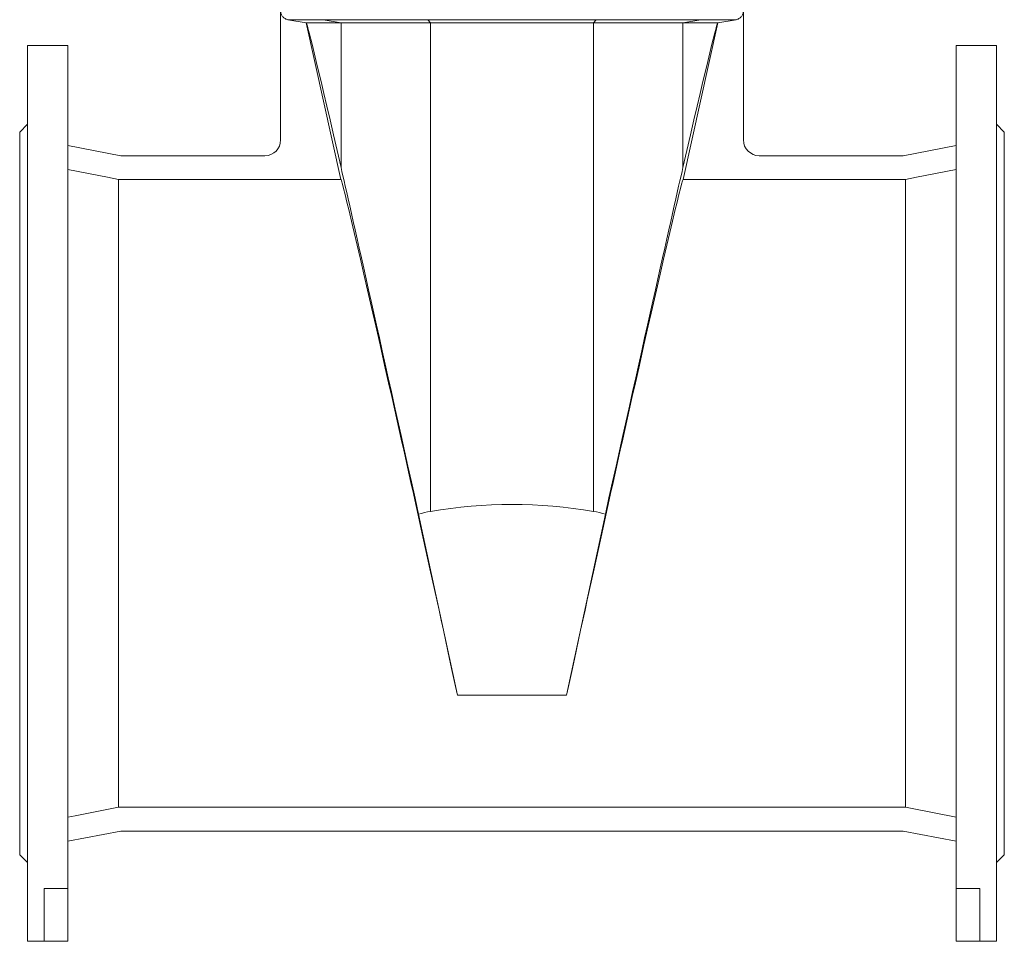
# Model space of a CAD drawing. Header units: millimetres. Extents: x -542 to 561, y 3 to 1490.
# Tile 2 of 8: x -542 to -42, y 572 to 1040. Entities that reach past the tile are written whole.
import ezdxf

# ---------------------------------------------------------------- set-up
doc = ezdxf.new("R2010")
doc.units = ezdxf.units.MM

msp = doc.modelspace()

# ---------------------------------------------------------------- linework, layer by layer
at = {"color": 7, "linetype": 'Continuous', "lineweight": 15}
for p, q in [((-409.34, 1124.04), (-409.34, 978.84)), ((-174.34, 1124.04), (-174.34, 978.84)), ((-405.61, 1039.91), (-396.31, 1038.27)), ((-378.68, 958.76), (-396.31, 1038.27)), ((-396.25, 1038.27), (-378.65, 1038.27)), ((-378.65, 1038.27), (-333.29, 1038.27)), ((-333.29, 1038.27), (-250.4, 1038.27)), ((-205.04, 1038.27), (-250.4, 1038.27)), ((-187.43, 1038.27), (-205.04, 1038.27)), ((-205, 958.76), (-187.38, 1038.27)), ((-178.08, 1039.91), (-187.38, 1038.27)), ((-517.34, 1026.84), (-537.84, 1026.84)), ((-537.84, 1026.84), (-537.84, 571.84)), ((-517.34, 1026.84), (-517.34, 598.68)), ((-45.84, 1026.84), (-66.34, 1026.84)), ((-66.34, 1026.84), (-66.34, 598.68)), ((-45.84, 1026.84), (-45.84, 571.84)), ((-537.84, 986.84), (-541.84, 982.84)), ((-41.84, 982.84), (-45.84, 986.84)), ((-541.84, 982.84), (-541.84, 615.84)), ((-41.84, 982.84), (-41.84, 615.84)), ((-517.34, 976.07), (-490.46, 970.84)), ((-66.34, 976.07), (-93.22, 970.84)), ((-490.46, 970.84), (-417.34, 970.84)), ((-93.22, 970.84), (-166.34, 970.84)), ((-491.62, 958.76), (-491.62, 639.92)), ((-491.62, 958.76), (-378.68, 958.76)), ((-92.07, 958.76), (-205, 958.76)), ((-92.07, 958.76), (-92.07, 639.92)), ((-319.56, 696.82), (-339.25, 788.74)), ((-264.12, 696.82), (-244.43, 788.74)), ((-92.07, 639.92), (-491.62, 639.92)), ((-517.34, 622.62), (-490.46, 627.84)), ((-490.46, 627.84), (-93.22, 627.84)), ((-93.22, 627.84), (-66.34, 622.62)), ((-541.84, 615.84), (-537.84, 611.84)), ((-45.84, 611.84), (-41.84, 615.84)), ((-529.34, 598.68), (-517.34, 598.68)), ((-529.34, 571.84), (-529.34, 598.68)), ((-517.34, 571.84), (-517.34, 598.68)), ((-54.34, 598.68), (-66.34, 598.68)), ((-66.34, 571.84), (-66.34, 598.68)), ((-54.34, 571.84), (-54.34, 598.68)), ((-537.84, 571.84), (-529.34, 571.84)), ((-529.34, 571.84), (-517.34, 571.84)), ((-54.34, 571.84), (-66.34, 571.84)), ((-54.34, 571.84), (-45.84, 571.84))]:
    msp.add_line(p, q, dxfattribs=at)
at = {"color": 8, "linetype": 'Continuous', "lineweight": 0}
for p, q in [((-405.61, 1039.91), (-387.7, 1039.91)), ((-334.62, 1039.91), (-387.7, 1039.91)), ((-378.65, 1038.27), (-387.7, 1039.91)), ((-378.65, 964.79), (-378.65, 1038.27)), ((-249.07, 1039.91), (-334.62, 1039.91)), ((-333.29, 1038.27), (-334.62, 1039.91)), ((-333.29, 790.17), (-333.29, 1038.27)), ((-250.4, 1038.27), (-249.07, 1039.91)), ((-250.4, 790.17), (-250.4, 1038.27)), ((-249.07, 1039.91), (-195.99, 1039.91)), ((-205.04, 1038.27), (-195.99, 1039.91)), ((-205.04, 964.79), (-205.04, 1038.27)), ((-178.08, 1039.91), (-195.99, 1039.91)), ((-264.12, 696.82), (-319.56, 696.82))]:
    msp.add_line(p, q, dxfattribs=at)
at = {"color": 7, "linetype": 'Continuous', "lineweight": 15, "flags": 128}
for points in [[(-491.62, 958.76), (-497.26, 959.86), (-517.34, 963.77)], [(-92.07, 958.76), (-86.43, 959.86), (-66.34, 963.77)], [(-517.34, 634.92), (-513.6, 635.65), (-491.62, 639.92)], [(-92.07, 639.92), (-88.67, 639.26), (-66.34, 634.92)]]:
    msp.add_lwpolyline(points, dxfattribs=at)
at = {"color": 7, "linetype": 'Continuous', "lineweight": 15}
for centre, start, end in [((-417.34, 978.84), 270, 0), ((-166.34, 978.84), 180, 270)]:
    msp.add_arc(centre, 8, start, end, dxfattribs=at)
for centre, major_axis, ratio, start_param, end_param in [((323.16, -2207.24), (-719.47, 3245.58), 0.001889, 6.06946, 6.27604), ((-906.84, -2207.24), (719.47, 3245.58), 0.001889, 0.007145, 0.213725), ((-325.49, 724.52), (-54.5, 245.84), 0.001889, 4.976244, 6.06946), ((-258.2, 724.52), (54.5, 245.84), 0.001889, 0.213725, 1.306941), ((-343.38, 799.34), (-35.36, 159.5), 0.00852, 4.012368, 6.249943), ((-240.3, 799.34), (35.36, 159.5), 0.00852, 0.033242, 2.270817), ((-325.49, 725.89), (0, 64.95), 0.8391, 0.143661, 0.255335), ((-291.84, 448.71), (0, 345.01), 0.8391, 6.139524, 6.426847), ((-258.2, 725.89), (0, 64.95), 0.8391, 6.02785, 6.139524)]:
    msp.add_ellipse(centre, major_axis=major_axis, ratio=ratio, start_param=start_param, end_param=end_param, dxfattribs=at)
for points in [[(-405.61, 1048.77), (-405.86, 1048.73), (-406.12, 1048.66), (-406.61, 1048.48), (-406.85, 1048.37), (-407.3, 1048.11), (-407.52, 1047.96), (-407.92, 1047.62), (-408.1, 1047.43), (-408.61, 1046.84), (-408.88, 1046.37), (-409.14, 1045.64), (-409.21, 1045.38), (-409.3, 1044.86), (-409.33, 1044.6), (-409.33, 1044.08), (-409.3, 1043.82), (-409.21, 1043.3), (-409.14, 1043.05), (-408.96, 1042.56), (-408.85, 1042.32), (-408.59, 1041.86), (-408.44, 1041.65), (-408.1, 1041.25), (-407.92, 1041.06), (-407.51, 1040.73), (-407.3, 1040.58), (-406.85, 1040.31), (-406.61, 1040.2), (-406.12, 1040.02), (-405.86, 1039.96), (-405.61, 1039.91)], [(-178.08, 1048.77), (-177.82, 1048.73), (-177.57, 1048.66), (-177.07, 1048.48), (-176.84, 1048.37), (-176.38, 1048.11), (-176.17, 1047.96), (-175.77, 1047.62), (-175.58, 1047.43), (-175.08, 1046.84), (-174.81, 1046.37), (-174.54, 1045.64), (-174.47, 1045.38), (-174.38, 1044.86), (-174.36, 1044.6), (-174.36, 1044.08), (-174.38, 1043.82), (-174.47, 1043.3), (-174.54, 1043.05), (-174.72, 1042.56), (-174.83, 1042.32), (-175.09, 1041.86), (-175.24, 1041.65), (-175.58, 1041.25), (-175.77, 1041.06), (-176.17, 1040.73), (-176.38, 1040.58), (-176.84, 1040.31), (-177.08, 1040.2), (-177.57, 1040.02), (-177.82, 1039.96), (-178.08, 1039.91)]]:
    msp.add_open_spline(points, degree=3, knots=[0, 0, 0, 0, 0.0625, 0.0625, 0.125, 0.125, 0.1875, 0.1875, 0.25, 0.25, 0.375, 0.375, 0.4375, 0.4375, 0.5, 0.5, 0.5625, 0.5625, 0.625, 0.625, 0.6875, 0.6875, 0.75, 0.75, 0.8125, 0.8125, 0.875, 0.875, 0.9375, 0.9375, 1, 1, 1, 1], dxfattribs=at)
for points in [[(-396.25, 1038.27), (-396.27, 1038.27), (-396.29, 1038.27), (-396.31, 1038.27)], [(-187.43, 1038.27), (-187.41, 1038.27), (-187.39, 1038.27), (-187.38, 1038.27)]]:
    msp.add_open_spline(points, degree=3, dxfattribs=at)

doc.saveas('drawing.dxf')
